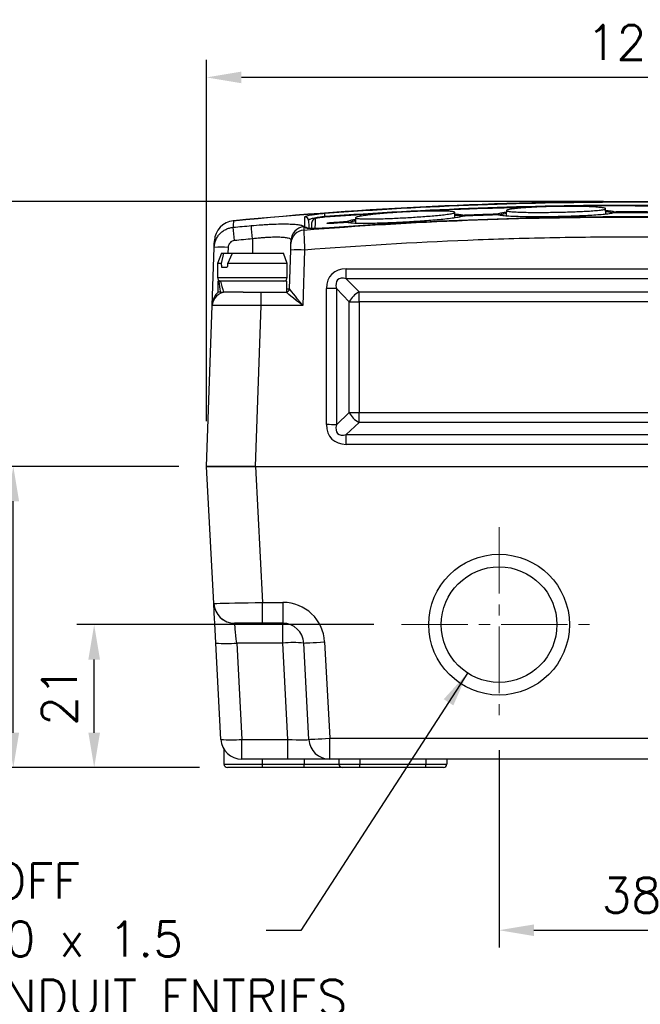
# Model space of a CAD drawing. Extents: x 0 to 391, y 0 to 275.
# Tile 3 of 14: x 51 to 95, y 68 to 139. Entities that reach past the tile are written whole.
import ezdxf

# ---------------------------------------------------------------- set-up
doc = ezdxf.new("R2010")
doc.units = 0
doc.header["$LTSCALE"] = 0.5
doc.header["$MEASUREMENT"] = 0
doc.linetypes.add('CENTER2', pattern=[28.575, 19.05, -3.175, 3.175, -3.175])
doc.layers.get('Defpoints').update_dxf_attribs({"color": 104, "lineweight": 0})
doc.layers.add('CENTER', color=5, linetype='CENTER2', lineweight=13)
doc.layers.add('TEXT', color=5, linetype='Continuous')
doc.styles.add('ROMANS', font='romans', dxfattribs={"height": 2.5})
doc.dimstyles.new('DIMS', dxfattribs={"dimtxt": 2.5, "dimasz": 2.5, "dimexe": 1.25, "dimexo": 2, "dimgap": 1.25, "dimtad": 1, "dimdec": 4, "dimzin": 0, "dimdsep": 46, "dimtxsty": 'ROMANS', "dimcen": 2.5, "dimadec": 0, "dimazin": 0, "dimtfac": 1, "dimtdec": 4, "dimtmove": 0, "dimatfit": 3, "dimfxl": 0, "dimtolj": 1, "dimtzin": 0, "dimarcsym": 0})

# ---------------------------------------------------------------- blocks, each defined once
blk = doc.blocks.new('*D73')
at = {"layer": 'Defpoints', "color": 0}
for p in [(85.036, 88.665), (104.036, 88.665), (104.036, 73.744)]:
    blk.add_point(p, dxfattribs=at)
at = {"layer": 'TEXT', "color": 0, "lineweight": -2}
for p, q in [((85.036, 86.665), (85.036, 72.494)), ((104.036, 86.665), (104.036, 72.494)), ((87.536, 73.744), (101.536, 73.744))]:
    blk.add_line(p, q, dxfattribs=at)
at = {"layer": 'TEXT', "color": 0}
for points in [[(87.536, 74.16), (87.536, 73.327), (85.036, 73.744)], [(101.536, 73.327), (101.536, 74.16), (104.036, 73.744)]]:
    blk.add_solid(points, dxfattribs=at)
at = {"layer": 'TEXT', "color": 0, "insert": (94.536, 76.244), "char_height": 2.5, "attachment_point": 5, "style": 'ROMANS'}
blk.add_mtext('\\A1;38', dxfattribs=at)
blk = doc.blocks.new('*D74')
at = {"layer": 'Defpoints', "color": 0}
for p in [(55.967, 95.665), (78.036, 95.665), (65.536, 85.415)]:
    blk.add_point(p, dxfattribs=at)
at = {"layer": 'TEXT', "color": 0, "lineweight": -2}
for p, q in [((76.036, 95.665), (54.717, 95.665)), ((55.967, 87.915), (55.967, 93.165)), ((63.536, 85.415), (54.717, 85.415))]:
    blk.add_line(p, q, dxfattribs=at)
at = {"layer": 'TEXT', "color": 0}
for points in [[(56.383, 93.165), (55.55, 93.165), (55.967, 95.665)], [(55.55, 87.915), (56.383, 87.915), (55.967, 85.415)]]:
    blk.add_solid(points, dxfattribs=at)
at = {"layer": 'TEXT', "color": 0, "insert": (53.467, 90.54), "char_height": 2.5, "attachment_point": 5, "rotation": 90, "style": 'ROMANS'}
blk.add_mtext('\\A1;21', dxfattribs=at)
blk = doc.blocks.new('*D75')
at = {"layer": 'Defpoints', "color": 0}
for p in [(64.036, 134.922), (64.036, 108.265), (125.036, 108.265)]:
    blk.add_point(p, dxfattribs=at)
at = {"layer": 'TEXT', "color": 0, "lineweight": -2}
for p, q in [((64.036, 110.265), (64.036, 136.172)), ((125.036, 110.265), (125.036, 136.172)), ((122.536, 134.922), (66.536, 134.922))]:
    blk.add_line(p, q, dxfattribs=at)
at = {"layer": 'TEXT', "color": 0}
for points in [[(66.536, 135.339), (66.536, 134.506), (64.036, 134.922)], [(122.536, 134.506), (122.536, 135.339), (125.036, 134.922)]]:
    blk.add_solid(points, dxfattribs=at)
at = {"layer": 'TEXT', "color": 0, "insert": (94.536, 137.422), "char_height": 2.5, "attachment_point": 5, "style": 'ROMANS'}
blk.add_mtext('\\A1;122', dxfattribs=at)
blk = doc.blocks.new('*D76')
at = {"layer": 'Defpoints', "color": 0}
for p in [(94.54, 126.015), (43.805, 85.415), (65.536, 85.415)]:
    blk.add_point(p, dxfattribs=at)
at = {"layer": 'TEXT', "color": 0, "lineweight": -2}
for p, q in [((92.54, 126.015), (42.555, 126.015)), ((43.805, 123.515), (43.805, 87.915)), ((63.536, 85.415), (42.555, 85.415))]:
    blk.add_line(p, q, dxfattribs=at)
at = {"layer": 'TEXT', "color": 0}
for points in [[(44.222, 123.515), (43.388, 123.515), (43.805, 126.015)], [(43.388, 87.915), (44.222, 87.915), (43.805, 85.415)]]:
    blk.add_solid(points, dxfattribs=at)
at = {"layer": 'TEXT', "color": 0, "insert": (41.305, 105.715), "char_height": 2.5, "attachment_point": 5, "rotation": 90, "style": 'ROMANS'}
blk.add_mtext('\\A1;81', dxfattribs=at)
blk = doc.blocks.new('*D77')
at = {"layer": 'Defpoints', "color": 0}
for p in [(50.162, 107.015), (64.036, 107.015), (65.536, 85.415)]:
    blk.add_point(p, dxfattribs=at)
at = {"layer": 'TEXT', "color": 0, "lineweight": -2}
for p, q in [((62.036, 107.015), (48.912, 107.015)), ((50.162, 87.915), (50.162, 104.515)), ((63.536, 85.415), (48.912, 85.415))]:
    blk.add_line(p, q, dxfattribs=at)
at = {"layer": 'TEXT', "color": 0}
for points in [[(50.579, 104.515), (49.745, 104.515), (50.162, 107.015)], [(49.745, 87.915), (50.579, 87.915), (50.162, 85.415)]]:
    blk.add_solid(points, dxfattribs=at)
at = {"layer": 'TEXT', "color": 0, "insert": (47.662, 96.215), "char_height": 2.5, "attachment_point": 5, "rotation": 90, "style": 'ROMANS'}
blk.add_mtext('\\A1;43', dxfattribs=at)

msp = doc.modelspace()

# ---------------------------------------------------------------- linework, layer by layer
at = {"color": 7, "linetype": 'Continuous', "lineweight": 25}
for p, q in [((77.376, 125.212), (72.517, 124.896)), ((84.97, 125.064), (84.97, 125.065)), ((92.69, 125.107), (92.683, 125.501)), ((93.265, 125.215), (93.265, 125.215)), ((73.029, 124.442), (73.029, 124.442)), ((82.428, 124.972), (82.428, 124.972)), ((71.02, 124.206), (71.012, 123.972)), ((70.091, 123.016), (70.099, 123.25)), ((64.438, 118.55), (64.584, 122.73)), ((65.097, 122.315), (64.824, 121.565)), ((65.252, 122.315), (65.089, 121.565)), ((65.097, 122.315), (65.252, 122.315)), ((65.252, 122.315), (65.896, 122.315)), ((65.557, 121.565), (65.896, 122.315)), ((65.896, 122.315), (69.551, 122.315)), ((69.824, 121.565), (69.551, 122.315)), ((69.977, 119.756), (70.074, 122.534)), ((71.073, 122.534), (70.934, 118.55)), ((64.824, 121.565), (64.824, 120.565)), ((65.089, 121.565), (64.824, 121.565)), ((69.824, 121.565), (65.557, 121.565)), ((69.824, 120.565), (69.824, 121.565)), ((65.112, 121.315), (65.521, 121.315)), ((74.066, 121.194), (115.005, 121.194)), ((74.066, 120.477), (74.066, 121.194)), ((64.854, 120.315), (64.854, 119.515)), ((64.904, 120.315), (64.854, 120.315)), ((64.904, 120.315), (65.039, 120.315)), ((69.794, 120.315), (65.039, 120.315)), ((69.794, 119.524), (69.794, 120.315)), ((115.005, 120.477), (74.066, 120.477)), ((74.066, 120.477), (74.981, 119.531)), ((65.039, 119.515), (64.854, 119.515)), ((65.039, 119.515), (65.255, 119.515)), ((66.67, 119.515), (65.255, 119.515)), ((66.67, 119.515), (67.936, 119.515)), ((67.936, 119.515), (67.936, 118.55)), ((67.936, 119.515), (69.728, 119.515)), ((72.652, 110.013), (72.652, 119.78)), ((73.359, 119.77), (73.359, 110.003)), ((74.274, 118.825), (73.359, 119.77)), ((74.981, 119.531), (114.09, 119.531)), ((74.981, 118.814), (74.981, 119.531)), ((74.274, 110.884), (74.274, 118.825)), ((74.981, 118.814), (74.981, 110.874)), ((114.09, 118.814), (74.981, 118.814)), ((64.036, 107.015), (64.438, 118.55)), ((67.936, 118.55), (67.533, 107.015)), ((70.934, 118.55), (67.936, 118.55)), ((73.359, 110.003), (74.274, 110.884)), ((74.981, 110.178), (74.981, 110.874)), ((74.981, 110.874), (114.09, 110.874)), ((74.981, 110.178), (74.066, 109.296)), ((114.09, 110.178), (74.981, 110.178)), ((74.066, 108.599), (74.066, 109.296)), ((74.066, 109.296), (115.005, 109.296)), ((115.005, 108.599), (74.066, 108.599)), ((64.551, 97.184), (64.036, 107.015)), ((64.036, 107.015), (67.54, 107.015)), ((67.533, 107.015), (64.036, 107.015)), ((67.533, 107.015), (121.538, 107.015)), ((67.54, 107.015), (68.051, 97.265)), ((67.54, 107.015), (121.531, 107.015)), ((68.051, 97.265), (69.514, 97.265)), ((68.051, 95.765), (68.051, 97.265)), ((69.514, 97.265), (69.514, 95.765)), ((68.051, 95.765), (66.052, 95.765)), ((69.514, 95.765), (68.051, 95.765)), ((69.514, 94.343), (69.514, 95.765)), ((65.062, 87.436), (64.7, 94.343)), ((69.514, 94.343), (66.198, 94.343)), ((66.198, 94.343), (66.56, 87.436)), ((69.876, 87.436), (69.514, 94.343)), ((71.374, 87.436), (71.012, 94.343)), ((72.51, 94.422), (72.872, 87.515)), ((66.56, 87.436), (69.876, 87.436)), ((66.56, 86.015), (66.56, 87.436)), ((69.876, 86.015), (69.876, 87.436)), ((72.872, 87.515), (116.199, 87.515)), ((72.872, 86.015), (72.872, 87.515)), ((65.286, 86.708), (65.286, 85.665)), ((69.876, 86.015), (66.56, 86.015)), ((68.036, 86.015), (68.036, 85.665)), ((68.036, 85.665), (68.036, 85.415)), ((68.036, 85.665), (71.036, 85.665)), ((72.872, 86.015), (69.876, 86.015)), ((71.036, 86.015), (71.036, 85.665)), ((71.036, 85.665), (73.536, 85.665)), ((71.036, 85.415), (71.036, 85.665)), ((116.199, 86.015), (72.872, 86.015)), ((73.536, 86.015), (73.536, 85.665)), ((73.536, 85.665), (75.036, 85.665)), ((75.036, 86.015), (75.036, 85.665)), ((75.036, 85.665), (79.786, 85.665)), ((75.036, 85.415), (75.036, 85.665)), ((79.786, 86.015), (79.786, 85.665)), ((79.786, 85.415), (79.786, 85.665)), ((79.786, 85.665), (81.286, 85.665)), ((81.286, 86.015), (81.286, 85.665)), ((68.036, 85.415), (65.536, 85.415)), ((71.036, 85.415), (68.036, 85.415)), ((73.786, 85.415), (71.036, 85.415)), ((75.036, 85.415), (73.786, 85.415)), ((79.786, 85.415), (75.036, 85.415)), ((81.036, 85.415), (79.786, 85.415))]:
    msp.add_line(p, q, dxfattribs=at)
at = {"color": 8, "linetype": 'Continuous', "lineweight": 25}
for p, q in [((72.536, 124.897), (72.536, 124.933)), ((74.133, 124.52), (74.133, 124.52)), ((67.339, 123.338), (67.339, 122.315)), ((65.584, 122.73), (65.569, 122.315)), ((64.824, 120.565), (69.824, 120.565)), ((69.794, 119.756), (69.977, 119.756)), ((65.286, 85.665), (68.036, 85.665))]:
    msp.add_line(p, q, dxfattribs=at)
at = {"color": 7, "linetype": 'Continuous', "lineweight": 25, "flags": 128}
for points in [[(81.857, 124.843), (81.855, 124.98), (81.85, 125.237)], [(85.555, 125.401), (85.55, 125.093), (85.548, 124.977)], [(65.958, 124.635), (65.946, 124.309), (65.941, 124.17)], [(71.102, 124.153), (71.101, 124.207), (71.097, 124.422), (71.088, 124.912)], [(71.358, 124.669), (71.366, 124.223), (71.368, 124.089)], [(71.589, 124.077), (71.591, 124.212), (71.597, 124.526)], [(74.722, 124.871), (74.717, 124.557), (74.715, 124.454)], [(64.584, 122.73), (64.592, 122.944), (64.601, 123.203)], [(64.7, 94.343), (64.674, 94.831), (64.649, 95.301), (64.626, 95.741), (64.606, 96.139), (64.587, 96.485), (64.573, 96.769), (64.561, 96.984), (64.554, 97.123), (64.551, 97.184)], [(64.557, 97.186), (64.63, 97.188), (64.78, 97.191), (65.004, 97.196), (65.297, 97.203), (65.654, 97.211), (66.064, 97.22), (66.52, 97.23), (67.011, 97.241), (67.525, 97.253), (68.051, 97.265)], [(66.198, 94.343), (66.169, 94.617), (66.142, 94.879), (66.116, 95.119), (66.094, 95.331), (66.076, 95.507), (66.062, 95.64), (66.053, 95.727), (66.049, 95.763)], [(71.012, 94.343), (71.041, 94.345), (71.126, 94.349), (71.265, 94.356), (71.451, 94.366), (71.678, 94.378), (71.937, 94.392), (72.218, 94.406), (72.51, 94.422)], [(71.374, 87.436), (71.403, 87.438), (71.488, 87.442), (71.627, 87.449), (71.813, 87.459), (72.04, 87.471), (72.299, 87.485), (72.58, 87.499), (72.872, 87.515)]]:
    msp.add_lwpolyline(points, dxfattribs=at)
at = {"color": 8, "linetype": 'Continuous', "lineweight": 25, "flags": 128}
for points in [[(82.431, 124.972), (82.43, 124.986), (82.43, 125.002), (82.429, 125.016), (82.429, 125.028), (82.428, 125.038), (82.428, 125.045), (82.428, 125.048)], [(84.972, 125.063), (84.972, 125.078), (84.971, 125.094), (84.971, 125.108), (84.97, 125.121), (84.97, 125.13), (84.97, 125.137), (84.97, 125.14)], [(93.265, 125.215), (93.265, 125.228), (93.265, 125.245), (93.265, 125.259), (93.265, 125.271), (93.265, 125.281), (93.265, 125.287), (93.265, 125.291)], [(71.828, 124.77), (71.827, 124.715), (71.823, 124.499), (71.816, 124.077)], [(73.029, 124.518), (73.029, 124.515), (73.029, 124.508), (73.03, 124.499), (73.031, 124.487), (73.032, 124.472), (73.033, 124.456), (73.034, 124.442)], [(74.133, 124.596), (74.133, 124.593), (74.133, 124.586), (74.134, 124.576), (74.135, 124.564), (74.136, 124.55), (74.137, 124.534), (74.138, 124.52)]]:
    msp.add_lwpolyline(points, dxfattribs=at)
at = {"color": 7, "linetype": 'Continuous', "lineweight": 25}
for radius in [5.05, 4.149]:
    msp.add_circle((85.036, 95.665), radius, dxfattribs=at)
for centre, radius, start, end in [((12.543, 120.556), 60.152, 4.17283, 4.40543), ((82.436, 124.947), 0.101, 94.41085, 178.10894), ((84.969, 125.039), 0.101, 2.10632, 89.61319), ((84.973, 124.965), 0.1, 66.23102, 91.83578), ((84.975, 124.97), 0.0946, 66.25708, 93.28097), ((93.269, 125.19), 0.101, 92.39651, 178.00342), ((93.265, 125.115), 0.1, 90.24397, 115.46319), ((93.263, 125.12), 0.0944, 88.78038, 115.43602), ((66.1, 123.15), 1.5, 95.49348, 178), ((66.094, 123.147), 1.494, 95.23273, 177.8586), ((65.902, 124.63), 0.0555, 4.53167, 13.57084), ((71.109, 124.664), 0.249, 1.18211, 94.62343), ((71.846, 124.521), 0.249, 94.13364, 178.85122), ((74.136, 124.495), 0.101, 2.22004, 91.61892), ((74.139, 124.42), 0.1, 67.94546, 93.91666), ((74.142, 124.425), 0.0947, 67.97177, 95.33762), ((82.432, 124.872), 0.1, 92.32353, 117.15842), ((82.429, 124.877), 0.0942, 90.83042, 117.13886), ((-23.876, 114.745), 90.31, 5.38186, 5.99056), ((-26.863, 114.873), 94.582, 5.13484, 5.71604), ((71.086, 122.979), 0.996, 94.29397, 177.85561), ((71.094, 123.212), 0.996, 94.28798, 177.85544), ((65.084, 115.561), 7.187, 86.0129, 93.9871), ((70.574, 115.364), 7.187, 86.01293, 93.98707), ((65.074, 120.565), 0.25, 180, 270), ((69.574, 120.565), 0.25, 270, 0), ((65.438, 118.515), 1, 90, 178), ((69.727, 119.765), 0.25, 270, 358), ((69.728, 119.765), 0.25, 270.0152, 357.9512), ((72.695, 98.303), 21.477, 88.22852, 90.11517), ((75.774, 118.03), 1.698, 117.86059, 152.10446), ((74.938, 140.293), 21.478, 268.22849, 270.11505), ((75.694, 111.598), 1.589, 206.6874, 243.34751), ((74.938, 132.351), 21.477, 268.22848, 270.11514), ((72.695, 88.536), 21.477, 88.22843, 90.11514), ((66.048, 97.263), 1.499, 183.02254, 270.02856), ((66.054, 97.263), 1.498, 182.93574, 269.94898), ((69.514, 94.265), 3, 3, 90), ((69.514, 94.265), 1.5, 3, 90), ((65.449, 101.521), 7.217, 264.04323, 275.95677), ((70.263, 87.165), 7.217, 84.04345, 95.95655), ((65.811, 94.614), 7.217, 264.04329, 275.95671), ((66.56, 87.515), 1.5, 183, 270), ((72.872, 87.515), 1.5, 183, 270), ((65.536, 85.665), 0.25, 180, 270), ((73.786, 85.665), 0.25, 180, 270), ((81.036, 85.665), 0.25, 270, 0)]:
    msp.add_arc(centre, radius, start, end, dxfattribs=at)
at = {"color": 8, "linetype": 'Continuous', "lineweight": 25}
msp.add_arc((71.121, 123.902), 0.251, 57.73118, 94.48387, dxfattribs=at)
at = {"color": 7, "linetype": 'Continuous', "lineweight": 25}
for centre, major_axis, ratio, start_param, end_param in [((67.324, 119.565), (-1.501, 12.498), 0.159958, 1.390894, 1.411123), ((67.324, 119.565), (1.501, 12.498), 0.159958, 1.429317, 1.449546), ((75.481, 118.367), (2.45, -2.447), 0.57735, 2.617466, 3.664664), ((67.324, 119.515), (-1.267, 4.231), 0.501102, 1.233691, 1.421794), ((67.324, 120.315), (-1.267, 4.231), 0.501102, 1.421794, 1.609898), ((75.481, 118.332), (-2.039, 2.07), 0.343992, 5.762055, 6.809252), ((70.934, 118.515), (1.207, -1), 0.01715, 1.585001, 3.120891), ((70.934, 118.515), (-0.957, 1.241), 0.013603, 4.730023, 6.265913), ((70.978, 119.765), (1.001, 0.009), 0.008703, 3.141213, 3.174901), ((67.939, 118.515), (3.501, -0.035), 0.009959, 1.571766, 3.141344), ((75.481, 111.426), (2.45, 2.447), 0.57735, 2.618522, 3.665719), ((75.481, 111.391), (2.043, 2.009), 0.348823, 2.621029, 3.668227), ((69.868, 87.515), (1.506, -0.079), 0.051695, 4.720561, 6.288618)]:
    msp.add_ellipse(centre, major_axis=major_axis, ratio=ratio, start_param=start_param, end_param=end_param, dxfattribs=at)
at = {"color": 8, "linetype": 'Continuous', "lineweight": 25}
msp.add_ellipse((65.438, 118.515), major_axis=(0.043, 1.241), ratio=0.80562, start_param=0.66191, end_param=1.570796, dxfattribs=at)
at = {"color": 7, "linetype": 'Continuous', "lineweight": 25}
for points, knots in [([(65.956, 124.644), (70.708, 125.1), (75.469, 125.443), (84.998, 125.9), (89.767, 126.015), (99.314, 126.015), (104.082, 125.9), (113.606, 125.443), (118.363, 125.1), (123.115, 124.644)], [0, 0, 0, 0, 0.25, 0.25, 0.5, 0.5, 0.75, 0.75, 1, 1, 1, 1]), ([(123.113, 124.635), (118.362, 125.092), (113.606, 125.434), (104.081, 125.891), (99.314, 126.006), (89.767, 126.006), (84.999, 125.892), (75.47, 125.435), (70.709, 125.092), (65.958, 124.635)], [0, 0, 0, 0, 0.25, 0.25, 0.5, 0.5, 0.75, 0.75, 1, 1, 1, 1]), ([(72.517, 125.177), (79.846, 125.718), (87.183, 125.988), (98.204, 125.988), (101.878, 125.921), (109.221, 125.65), (112.89, 125.447), (116.554, 125.177)], [0, 0, 0, 0, 0.5, 0.5, 0.75, 0.75, 1, 1, 1, 1]), ([(116.536, 124.933), (112.874, 125.203), (109.21, 125.406), (101.876, 125.676), (98.205, 125.744), (87.192, 125.744), (79.859, 125.474), (72.536, 124.933)], [0, 0, 0, 0, 0.25, 0.25, 0.5, 0.5, 1, 1, 1, 1]), ([(71.088, 124.912), (71.088, 124.922), (71.097, 124.933), (71.133, 124.956), (71.161, 124.968), (71.232, 124.992), (71.276, 125.005), (71.379, 125.03), (71.439, 125.042), (71.571, 125.067), (71.642, 125.079), (71.798, 125.102), (71.881, 125.113), (72.139, 125.144), (72.328, 125.163), (72.517, 125.177)], [0, 0, 0, 0, 0.125, 0.125, 0.25, 0.25, 0.375, 0.375, 0.5, 0.5, 0.625, 0.625, 0.75, 0.75, 1, 1, 1, 1]), ([(74.822, 124.806), (74.784, 124.813), (74.756, 124.821), (74.722, 124.838), (74.718, 124.848), (74.733, 124.869), (74.753, 124.88), (74.815, 124.903), (74.856, 124.915), (75.002, 124.95), (75.126, 124.973), (75.407, 125.017), (75.559, 125.038), (75.877, 125.077), (76.045, 125.096), (76.388, 125.131), (76.562, 125.148), (76.915, 125.178), (77.093, 125.193), (77.454, 125.22), (77.637, 125.233), (78.187, 125.268), (78.552, 125.287), (79.28, 125.317), (79.645, 125.329), (80.174, 125.338), (80.347, 125.339), (80.685, 125.339), (80.85, 125.338), (81.083, 125.332), (81.158, 125.33), (81.303, 125.324), (81.373, 125.32), (81.502, 125.312), (81.562, 125.307), (81.669, 125.295), (81.716, 125.288), (81.79, 125.273), (81.819, 125.265), (81.85, 125.247), (81.854, 125.237), (81.837, 125.216), (81.817, 125.206), (81.754, 125.184), (81.713, 125.174), (81.615, 125.153), (81.559, 125.142), (81.437, 125.122), (81.37, 125.112), (81.161, 125.084), (81.009, 125.066), (80.688, 125.032), (80.52, 125.016), (80.18, 124.985), (80.006, 124.971), (79.477, 124.93), (79.111, 124.905), (78.385, 124.861), (78.022, 124.842), (77.297, 124.808), (76.932, 124.794), (76.405, 124.779), (76.232, 124.775), (75.894, 124.77), (75.729, 124.769), (75.496, 124.77), (75.421, 124.771), (75.276, 124.774), (75.206, 124.776), (75.076, 124.782), (75.016, 124.785), (74.908, 124.794), (74.861, 124.8), (74.822, 124.806)], [0, 0, 0, 0, 0.015625, 0.015625, 0.03125, 0.03125, 0.046875, 0.046875, 0.0625, 0.0625, 0.09375, 0.09375, 0.125, 0.125, 0.15625, 0.15625, 0.1875, 0.1875, 0.21875, 0.21875, 0.25, 0.25, 0.3125, 0.3125, 0.375, 0.375, 0.40625, 0.40625, 0.4375, 0.4375, 0.453125, 0.453125, 0.46875, 0.46875, 0.484375, 0.484375, 0.5, 0.5, 0.515625, 0.515625, 0.53125, 0.53125, 0.546875, 0.546875, 0.5625, 0.5625, 0.578125, 0.578125, 0.59375, 0.59375, 0.625, 0.625, 0.65625, 0.65625, 0.6875, 0.6875, 0.75, 0.75, 0.8125, 0.8125, 0.875, 0.875, 0.90625, 0.90625, 0.9375, 0.9375, 0.953125, 0.953125, 0.96875, 0.96875, 0.984375, 0.984375, 1, 1, 1, 1]), ([(87.074, 125.582), (85.59, 125.554), (83.132, 125.508), (80.676, 125.379), (79.702, 125.328)], [0, 0, 0, 0, 0.6035334, 1, 1, 1, 1]), ([(81.852, 125.128), (81.912, 125.125), (82.127, 125.111), (82.327, 125.083), (82.406, 125.056), (82.428, 125.048)], [0, 0, 0, 0, 0.220314, 0.787729, 1, 1, 1, 1]), ([(82.428, 125.048), (82.787, 125.063), (83.147, 125.077), (83.507, 125.09), (83.751, 125.099), (83.994, 125.108), (84.238, 125.116), (84.482, 125.124), (84.726, 125.133), (84.97, 125.14)], [0, 0, 0, 0, 0.002159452, 0.002159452, 0.002159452, 0.0036231, 0.0036231, 0.0036231, 0.005086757, 0.005086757, 0.005086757, 0.005086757]), ([(84.97, 125.064), (84.61, 125.052), (84.25, 125.04), (83.89, 125.027), (83.647, 125.019), (83.403, 125.01), (83.159, 125), (82.915, 124.991), (82.672, 124.982), (82.428, 124.972)], [0, 0, 0, 0, 0.00215968, 0.00215968, 0.00215968, 0.003623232, 0.003623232, 0.003623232, 0.005086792, 0.005086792, 0.005086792, 0.005086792]), ([(84.97, 125.14), (85.001, 125.153), (85.065, 125.179), (85.251, 125.219), (85.417, 125.248), (85.538, 125.263), (85.553, 125.264)], [0, 0, 0, 0, 0.291799, 0.58404, 0.948107, 1, 1, 1, 1]), ([(93.265, 125.215), (93.217, 125.192), (93.133, 125.171), (92.962, 125.142), (92.899, 125.132), (92.763, 125.114), (92.69, 125.106), (92.46, 125.081), (92.289, 125.067), (91.935, 125.04), (91.75, 125.028), (91.367, 125.006), (91.168, 124.997), (90.769, 124.979), (90.567, 124.971), (90.159, 124.957), (89.954, 124.951), (89.54, 124.94), (89.33, 124.936), (88.703, 124.924), (88.289, 124.92), (87.677, 124.918), (87.475, 124.919), (87.073, 124.922), (86.875, 124.925), (86.491, 124.932), (86.305, 124.937), (85.948, 124.951), (85.778, 124.96), (85.548, 124.976), (85.474, 124.982), (85.337, 124.995), (85.273, 125.002), (85.16, 125.017), (85.111, 125.026), (85.027, 125.044), (84.993, 125.054), (84.97, 125.064)], [0, 0, 0, 0, 0.0625, 0.0625, 0.09375, 0.09375, 0.125, 0.125, 0.1875, 0.1875, 0.25, 0.25, 0.3125, 0.3125, 0.375, 0.375, 0.4375, 0.4375, 0.5, 0.5, 0.625, 0.625, 0.6875, 0.6875, 0.75, 0.75, 0.8125, 0.8125, 0.875, 0.875, 0.90625, 0.90625, 0.9375, 0.9375, 0.96875, 0.96875, 1, 1, 1, 1]), ([(85.637, 125.33), (85.602, 125.338), (85.578, 125.347), (85.552, 125.366), (85.551, 125.376), (85.575, 125.396), (85.599, 125.407), (85.667, 125.427), (85.71, 125.437), (85.812, 125.457), (85.87, 125.467), (85.995, 125.485), (86.062, 125.493), (86.204, 125.51), (86.279, 125.518), (86.432, 125.533), (86.511, 125.54), (86.752, 125.561), (86.92, 125.573), (87.264, 125.596), (87.441, 125.606), (87.973, 125.632), (88.333, 125.646), (89.062, 125.665), (89.433, 125.671), (90.158, 125.674), (90.516, 125.672), (91.042, 125.661), (91.217, 125.656), (91.553, 125.644), (91.717, 125.636), (92.026, 125.617), (92.169, 125.606), (92.359, 125.585), (92.418, 125.578), (92.521, 125.562), (92.565, 125.554), (92.636, 125.536), (92.66, 125.526), (92.686, 125.507), (92.687, 125.497), (92.664, 125.477), (92.64, 125.467), (92.572, 125.448), (92.529, 125.439), (92.427, 125.422), (92.369, 125.413), (92.243, 125.398), (92.176, 125.391), (91.964, 125.37), (91.807, 125.358), (91.485, 125.336), (91.318, 125.326), (90.975, 125.308), (90.798, 125.3), (90.264, 125.279), (89.903, 125.268), (89.358, 125.255), (89.175, 125.251), (88.808, 125.245), (88.624, 125.243), (88.079, 125.238), (87.722, 125.237), (87.2, 125.242), (87.028, 125.244), (86.689, 125.251), (86.525, 125.256), (86.216, 125.27), (86.07, 125.278), (85.817, 125.3), (85.708, 125.313), (85.637, 125.33)], [0, 0, 0, 0, 0.015625, 0.015625, 0.03125, 0.03125, 0.046875, 0.046875, 0.0625, 0.0625, 0.078125, 0.078125, 0.09375, 0.09375, 0.109375, 0.109375, 0.125, 0.125, 0.15625, 0.15625, 0.1875, 0.1875, 0.25, 0.25, 0.3125, 0.3125, 0.375, 0.375, 0.40625, 0.40625, 0.4375, 0.4375, 0.46875, 0.46875, 0.484375, 0.484375, 0.5, 0.5, 0.515625, 0.515625, 0.53125, 0.53125, 0.546875, 0.546875, 0.5625, 0.5625, 0.578125, 0.578125, 0.59375, 0.59375, 0.625, 0.625, 0.65625, 0.65625, 0.6875, 0.6875, 0.75, 0.75, 0.78125, 0.78125, 0.8125, 0.8125, 0.875, 0.875, 0.90625, 0.90625, 0.9375, 0.9375, 0.96875, 0.96875, 1, 1, 1, 1]), ([(98.103, 125.66), (96.498, 125.68), (94.183, 125.709), (91.633, 125.701), (90.688, 125.675), (90.454, 125.668)], [0, 0, 0, 0, 0.629384, 0.908301, 1, 1, 1, 1]), ([(92.685, 125.392), (92.746, 125.387), (92.962, 125.365), (93.163, 125.33), (93.243, 125.299), (93.265, 125.291)], [0, 0, 0, 0, 0.219834, 0.787234, 1, 1, 1, 1]), ([(93.265, 125.291), (93.511, 125.292), (93.757, 125.293), (94.003, 125.293), (94.249, 125.294), (94.495, 125.294), (94.742, 125.294), (95.097, 125.293), (95.452, 125.292), (95.806, 125.291)], [0, 0, 0, 0, 0.001476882, 0.001476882, 0.001476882, 0.002953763, 0.002953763, 0.002953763, 0.005083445, 0.005083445, 0.005083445, 0.005083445]), ([(95.806, 125.215), (95.56, 125.216), (95.314, 125.216), (95.068, 125.217), (94.822, 125.217), (94.576, 125.217), (94.33, 125.217), (93.975, 125.217), (93.62, 125.216), (93.265, 125.215)], [0, 0, 0, 0, 0.001476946, 0.001476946, 0.001476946, 0.002953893, 0.002953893, 0.002953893, 0.005083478, 0.005083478, 0.005083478, 0.005083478]), ([(67.248, 124.293), (67.497, 124.316), (67.741, 124.335), (68.103, 124.36), (68.222, 124.367), (68.46, 124.38), (68.578, 124.386), (68.921, 124.401), (69.138, 124.407), (69.446, 124.411), (69.547, 124.411), (69.739, 124.41), (69.831, 124.409), (70.093, 124.402), (70.249, 124.394), (70.456, 124.377), (70.521, 124.371), (70.637, 124.356), (70.742, 124.341), (70.824, 124.322), (70.896, 124.302), (70.926, 124.291), (70.997, 124.258), (71.021, 124.233), (71.02, 124.206)], [0, 0, 0, 0, 0.125, 0.125, 0.1875, 0.1875, 0.25, 0.25, 0.375, 0.375, 0.4375, 0.4375, 0.5, 0.5, 0.625, 0.625, 0.6875, 0.6875, 0.75, 0.8125, 0.8125, 0.875, 0.875, 1, 1, 1, 1]), ([(71.012, 123.972), (74.924, 124.283), (78.841, 124.516), (86.681, 124.827), (90.607, 124.905), (98.458, 124.905), (102.384, 124.827), (110.229, 124.516), (114.147, 124.283), (118.059, 123.972)], [0, 0, 0, 0, 0.25, 0.25, 0.5, 0.5, 0.75, 0.75, 1, 1, 1, 1]), ([(72.536, 124.933), (72.379, 124.919), (72.223, 124.901), (72.011, 124.87), (71.942, 124.858), (71.814, 124.835), (71.755, 124.823), (71.646, 124.799), (71.597, 124.786), (71.512, 124.761), (71.476, 124.749), (71.417, 124.725), (71.395, 124.713), (71.365, 124.69), (71.358, 124.679), (71.358, 124.669)], [0, 0, 0, 0, 0.25, 0.25, 0.375, 0.375, 0.5, 0.5, 0.625, 0.625, 0.75, 0.75, 0.875, 0.875, 1, 1, 1, 1]), ([(72.517, 124.897), (72.456, 124.892), (72.324, 124.881), (72.135, 124.858), (71.962, 124.83), (71.846, 124.801), (71.765, 124.772), (71.693, 124.73), (71.632, 124.66), (71.599, 124.588), (71.601, 124.541), (71.601, 124.526)], [0, 0, 0, 0, 0.138468, 0.298039, 0.460258, 0.630904, 0.732253, 0.818032, 0.891057, 0.964642, 1, 1, 1, 1]), ([(72.517, 124.896), (72.426, 124.889), (72.337, 124.88), (72.212, 124.866), (72.172, 124.86), (72.097, 124.849), (72.062, 124.843), (71.967, 124.826), (71.916, 124.814), (71.847, 124.791), (71.828, 124.779), (71.828, 124.77)], [0, 0, 0, 0, 0.25, 0.25, 0.375, 0.375, 0.5, 0.5, 0.75, 0.75, 1, 1, 1, 1]), ([(116.554, 124.107), (109.226, 124.649), (101.888, 124.92), (90.867, 124.92), (87.193, 124.852), (79.85, 124.581), (76.181, 124.378), (72.517, 124.107)], [0, 0, 0, 0, 0.5, 0.5, 0.75, 0.75, 1, 1, 1, 1]), ([(73.029, 124.442), (72.982, 124.439), (72.936, 124.436), (72.85, 124.434), (72.811, 124.434), (72.713, 124.437), (72.675, 124.445), (72.676, 124.46), (72.685, 124.465), (72.721, 124.477), (72.746, 124.483), (72.845, 124.501), (72.935, 124.512), (73.029, 124.518)], [0, 0, 0, 0, 0.125, 0.125, 0.25, 0.25, 0.5, 0.5, 0.625, 0.625, 0.75, 0.75, 1, 1, 1, 1]), ([(73.029, 124.442), (73.027, 124.442), (72.987, 124.439), (72.905, 124.435), (72.806, 124.435), (72.75, 124.437), (72.727, 124.441), (72.727, 124.441), (72.727, 124.441)], [0, 0, 0, 0, 0.009242, 0.286615, 0.575005, 0.803715, 0.940737, 1, 1, 1, 1]), ([(73.029, 124.518), (73.213, 124.532), (73.397, 124.545), (73.581, 124.558), (73.765, 124.571), (73.949, 124.584), (74.133, 124.596)], [0, 0, 0, 0, 0.001106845, 0.001106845, 0.001106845, 0.002213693, 0.002213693, 0.002213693, 0.002213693]), ([(74.133, 124.52), (74.039, 124.514), (73.671, 124.489), (73.303, 124.462), (73.029, 124.442)], [0, 0, 0, 0, 0.254738, 1, 1, 1, 1]), ([(74.133, 124.52), (73.949, 124.507), (73.765, 124.494), (73.581, 124.481), (73.397, 124.468), (73.213, 124.455), (73.029, 124.442)], [0, 0, 0, 0, 0.001106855, 0.001106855, 0.001106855, 0.002213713, 0.002213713, 0.002213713, 0.002213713]), ([(82.428, 124.972), (82.381, 124.947), (82.296, 124.923), (82.126, 124.888), (82.062, 124.876), (81.927, 124.853), (81.854, 124.842), (81.624, 124.809), (81.454, 124.788), (81.1, 124.749), (80.915, 124.73), (80.533, 124.695), (80.335, 124.677), (79.935, 124.645), (79.734, 124.63), (79.327, 124.601), (79.122, 124.588), (78.708, 124.562), (78.498, 124.55), (77.871, 124.515), (77.458, 124.496), (76.846, 124.472), (76.643, 124.465), (76.241, 124.454), (76.042, 124.449), (75.658, 124.443), (75.472, 124.441), (75.114, 124.442), (74.944, 124.444), (74.712, 124.452), (74.639, 124.455), (74.501, 124.463), (74.437, 124.468), (74.324, 124.48), (74.274, 124.486), (74.19, 124.501), (74.156, 124.51), (74.133, 124.52)], [0, 0, 0, 0, 0.0625, 0.0625, 0.09375, 0.09375, 0.125, 0.125, 0.1875, 0.1875, 0.25, 0.25, 0.3125, 0.3125, 0.375, 0.375, 0.4375, 0.4375, 0.5, 0.5, 0.625, 0.625, 0.6875, 0.6875, 0.75, 0.75, 0.8125, 0.8125, 0.875, 0.875, 0.90625, 0.90625, 0.9375, 0.9375, 0.96875, 0.96875, 1, 1, 1, 1]), ([(74.133, 124.596), (74.164, 124.61), (74.227, 124.638), (74.413, 124.684), (74.58, 124.72), (74.703, 124.739), (74.72, 124.742)], [0, 0, 0, 0, 0.289002, 0.578439, 0.941811, 1, 1, 1, 1]), ([(64.584, 122.73), (64.591, 122.911), (64.629, 123.087), (64.734, 123.338), (64.776, 123.417), (64.873, 123.568), (64.929, 123.639), (65.053, 123.771), (65.12, 123.83), (65.264, 123.937), (65.342, 123.984), (65.504, 124.063), (65.588, 124.095), (65.761, 124.144), (65.851, 124.161), (65.941, 124.17)], [0, 0, 0, 0, 0.25, 0.25, 0.375, 0.375, 0.5, 0.5, 0.625, 0.625, 0.75, 0.75, 0.875, 0.875, 1, 1, 1, 1]), ([(71.012, 123.972), (71.013, 123.953), (71.015, 123.902), (71.021, 123.782), (71.023, 123.735), (71.027, 123.628), (71.03, 123.568), (71.036, 123.437), (71.039, 123.367), (71.045, 123.217), (71.048, 123.137), (71.055, 122.972), (71.059, 122.887), (71.066, 122.713), (71.07, 122.624), (71.073, 122.534)], [0, 0, 0, 0, 0.25, 0.25, 0.375, 0.375, 0.5, 0.5, 0.625, 0.625, 0.75, 0.75, 0.875, 0.875, 1, 1, 1, 1]), ([(72.517, 124.107), (72.424, 124.1), (72.332, 124.094), (72.152, 124.085), (72.062, 124.081), (71.89, 124.076), (71.809, 124.074), (71.655, 124.074), (71.582, 124.074), (71.452, 124.079), (71.393, 124.082), (71.289, 124.09), (71.245, 124.096), (71.175, 124.109), (71.148, 124.116), (71.111, 124.133), (71.102, 124.143), (71.102, 124.153)], [0, 0, 0, 0, 0.125, 0.125, 0.25, 0.25, 0.375, 0.375, 0.5, 0.5, 0.625, 0.625, 0.75, 0.75, 0.875, 0.875, 1, 1, 1, 1]), ([(72.468, 124.106), (72.427, 124.103), (72.291, 124.093), (72.065, 124.082), (71.807, 124.075), (71.582, 124.076), (71.409, 124.084), (71.302, 124.094), (71.249, 124.106), (71.251, 124.105), (71.252, 124.105)], [0, 0, 0, 0, 0.06985, 0.232248, 0.393745, 0.554155, 0.711907, 0.847046, 0.956061, 1, 1, 1, 1]), ([(66.036, 123.215), (65.915, 123.203), (65.801, 123.146), (65.678, 123.013), (65.645, 122.962), (65.599, 122.85), (65.586, 122.791), (65.584, 122.73)], [0, 0, 0, 0, 0.5, 0.5, 0.75, 0.75, 1, 1, 1, 1]), ([(70.099, 123.25), (70.1, 123.276), (70.083, 123.301), (70.014, 123.346), (69.962, 123.366), (69.825, 123.401), (69.74, 123.415), (69.538, 123.438), (69.424, 123.446), (69.169, 123.455), (69.026, 123.456), (68.724, 123.451), (68.565, 123.445), (68.313, 123.431), (68.227, 123.425), (68.053, 123.412), (67.965, 123.405), (67.7, 123.38), (67.521, 123.361), (67.339, 123.338)], [0, 0, 0, 0, 0.125, 0.125, 0.25, 0.25, 0.375, 0.375, 0.5, 0.5, 0.625, 0.625, 0.75, 0.75, 0.8125, 0.8125, 0.875, 0.875, 1, 1, 1, 1]), ([(70.074, 122.534), (70.078, 122.654), (70.082, 122.77), (70.087, 122.902), (70.088, 122.938), (70.09, 122.993), (70.091, 123.01), (70.091, 123.016)], [0, 0, 0, 0, 0.5, 0.5, 0.75, 0.75, 1, 1, 1, 1]), ([(117.998, 122.534), (110.191, 123.155), (102.372, 123.466), (92.583, 123.466), (90.624, 123.447), (86.709, 123.369), (84.752, 123.311), (78.885, 123.078), (74.977, 122.844), (71.073, 122.534)], [0, 0, 0, 0, 0.5, 0.5, 0.625, 0.625, 0.75, 0.75, 1, 1, 1, 1])]:
    msp.add_open_spline(points, degree=3, knots=knots, dxfattribs=at)
at = {"color": 8, "linetype": 'Continuous', "lineweight": 25}
for points, knots in [([(82.334, 124.951), (82.314, 124.958), (82.238, 124.986), (82.068, 125.012), (81.888, 125.024), (81.854, 125.026)], [0, 0, 0, 0, 0.230712, 0.853723, 1, 1, 1, 1]), ([(85.551, 125.156), (85.473, 125.143), (85.326, 125.12), (85.162, 125.081), (85.101, 125.056), (85.07, 125.043)], [0, 0, 0, 0, 0.355658, 0.672675, 1, 1, 1, 1]), ([(93.168, 125.193), (93.147, 125.202), (93.071, 125.232), (92.9, 125.265), (92.72, 125.284), (92.687, 125.287)], [0, 0, 0, 0, 0.232259, 0.858037, 1, 1, 1, 1]), ([(74.718, 124.63), (74.639, 124.615), (74.492, 124.586), (74.328, 124.541), (74.267, 124.513), (74.237, 124.499)], [0, 0, 0, 0, 0.359388, 0.674637, 1, 1, 1, 1])]:
    msp.add_open_spline(points, degree=3, knots=knots, dxfattribs=at)
at = {"color": 7, "linetype": 'Continuous', "lineweight": 25}
for points in [[(65.941, 124.17), (66.377, 124.212), (66.813, 124.253), (67.248, 124.293)], [(67.339, 123.338), (66.905, 123.298), (66.47, 123.257), (66.036, 123.215)], [(64.551, 97.184), (64.551, 97.185), (64.553, 97.186), (64.557, 97.186)], [(66.052, 95.765), (66.05, 95.765), (66.049, 95.764), (66.049, 95.763)]]:
    msp.add_open_spline(points, degree=3, dxfattribs=at)
at = {"layer": 'CENTER', "ltscale": 0.5}
for p, q in [((85.036, 102.665), (85.036, 88.665)), ((78.036, 95.665), (92.036, 95.665))]:
    msp.add_line(p, q, dxfattribs=at)

# ---------------------------------------------------------------- texts
at = {"layer": 'TEXT', "insert": (44.886, 67.693), "char_height": 2.5, "width": 50, "attachment_point": 7, "style": 'ROMANS'}
msp.add_mtext('{2 OFF \\PM20 x 1.5\\PCONDUIT ENTRIES}', dxfattribs=at)

# ---------------------------------------------------------------- dimensions: what is measured, and where the dimension line sits
at = {"layer": 'TEXT'}
for base, p1, p2, picture, middle in [((64.036, 134.922), (125.036, 108.265), (64.036, 108.265), '*D75', (94.536, 137.422)), ((104.036, 73.744), (85.036, 88.665), (104.036, 88.665), '*D73', (94.536, 76.244))]:
    dim = msp.add_linear_dim(base=base, p1=p1, p2=p2, dimstyle='DIMS', override={"dimdec": 0, "dimlfac": 2, "dimdsep": 0, "dimtdec": 2, "dimtmove": 2}, dxfattribs=at)
    dim.commit()
    dim.dimension.update_dxf_attribs({"geometry": picture, "text_midpoint": middle})
for base, p1, p2, picture, middle in [((43.805, 85.415), (94.54, 126.015), (65.536, 85.415), '*D76', (41.305, 105.715)), ((50.162, 107.015), (65.536, 85.415), (64.036, 107.015), '*D77', (47.662, 96.215)), ((55.9666595, 95.6646362), (65.5355952, 85.4146355), (78.0355944, 95.6646362), '*D74', (53.4666595, 90.5396359))]:
    dim = msp.add_linear_dim(base=base, p1=p1, p2=p2, angle=90, dimstyle='DIMS', override={"dimdec": 0, "dimlfac": 2, "dimdsep": 0, "dimtdec": 2, "dimtmove": 2}, dxfattribs=at)
    dim.commit()
    dim.dimension.update_dxf_attribs({"geometry": picture, "text_midpoint": middle})

# ---------------------------------------------------------------- leaders
at = {"layer": 'TEXT', "annotation_type": 0, "has_hookline": 1, "hookline_direction": 0, "text_width": 32.381, "horizontal_direction": (-1, 0, 0)}
msp.add_leader([(82.764, 92.193), (70.813, 73.731), (68.313, 73.731)], dimstyle='DIMS', override={"dimtad": 0, "dimdec": 2, "dimlfac": 2, "dimdsep": 0, "dimtdec": 2, "dimtmove": 2}, dxfattribs=at)

doc.saveas('drawing.dxf')
